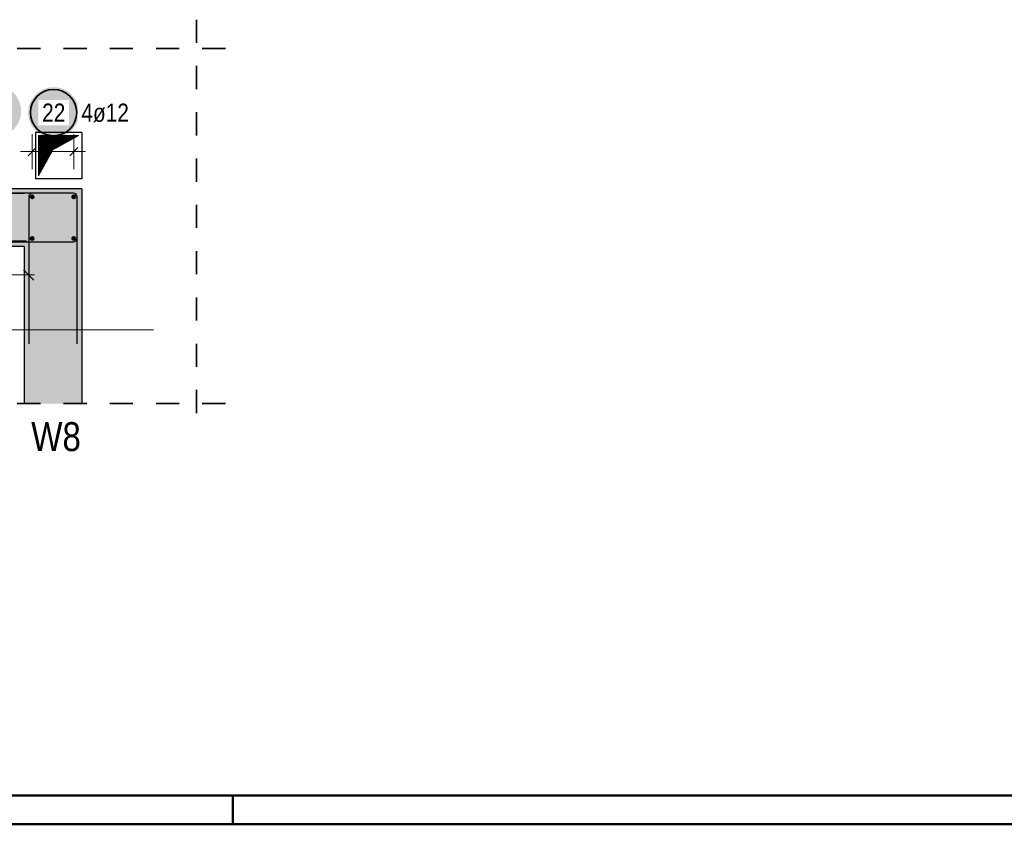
# Model space of a CAD drawing. Header units: millimetres. Extents: x -4.8 to 37.2, y -12 to 28.3.
# Tile 11 of 82: x 8 to 12.2, y 0 to 3.5. Entities that reach past the tile are written whole.
import ezdxf

# ---------------------------------------------------------------- set-up
doc = ezdxf.new("R2010")
doc.units = ezdxf.units.MM
doc.linetypes.add('HIDDEN', pattern=[0.375, 0.25, -0.125])
doc.layers.add('nplo Bewehrung', color=7, linetype='Continuous', lineweight=20)
doc.styles.add('Arial Narrow', font='ARIALN.TTF')

msp = doc.modelspace()

# ---------------------------------------------------------------- hatches: boundary and pattern name
at = {"lineweight": 25, "true_color": 0xffffff}
for points in [[(7.959357, 3.081742), (7.95929, 3.085581), (7.959089, 3.089415), (7.958754, 3.09324), (7.958286, 3.097051), (7.957686, 3.100843), (7.956953, 3.104612), (7.956089, 3.108353), (7.955096, 3.112062), (7.953973, 3.115734), (7.952723, 3.119364), (7.951347, 3.122949), (7.949847, 3.126483), (7.948224, 3.129963), (7.946481, 3.133384), (7.94462, 3.136742), (7.942642, 3.140033), (7.940551, 3.143253), (7.938349, 3.146398), (7.936038, 3.149465), (7.933622, 3.152449), (7.931103, 3.155346), (7.928484, 3.158155), (7.925769, 3.160869), (7.922961, 3.163488), (7.920063, 3.166007), (7.91708, 3.168423), (7.914013, 3.170734), (7.910868, 3.172936), (7.907648, 3.175027), (7.904357, 3.177005), (7.900999, 3.178866), (7.897578, 3.180609), (7.894098, 3.182232), (7.890564, 3.183732), (7.886979, 3.185108), (7.883349, 3.186358), (7.879677, 3.187481), (7.875968, 3.188475), (7.872227, 3.189338), (7.868458, 3.190071), (7.864666, 3.190672), (7.860855, 3.191139), (7.85703, 3.191474), (7.853196, 3.191675), (7.849357, 3.191742), (7.845518, 3.191675), (7.841684, 3.191474), (7.837859, 3.191139), (7.834048, 3.190672), (7.830255, 3.190071), (7.826486, 3.189338), (7.822745, 3.188475), (7.819037, 3.187481), (7.815365, 3.186358), (7.811735, 3.185108), (7.80815, 3.183732), (7.804616, 3.182232), (7.801136, 3.180609), (7.797715, 3.178866), (7.794357, 3.177005), (7.791066, 3.175027), (7.787846, 3.172936), (7.7847, 3.170734), (7.781634, 3.168423), (7.77865, 3.166007), (7.775752, 3.163488), (7.772944, 3.160869), (7.770229, 3.158155), (7.767611, 3.155346), (7.765092, 3.152449), (7.762676, 3.149465), (7.760365, 3.146398), (7.758163, 3.143253), (7.756071, 3.140033), (7.754094, 3.136742), (7.752233, 3.133384), (7.750489, 3.129963), (7.748867, 3.126483), (7.747367, 3.122949), (7.745991, 3.119364), (7.744741, 3.115734), (7.743618, 3.112062), (7.742624, 3.108353), (7.741761, 3.104612), (7.741028, 3.100843), (7.740427, 3.097051), (7.739959, 3.09324), (7.739625, 3.089415), (7.739424, 3.085581), (7.739357, 3.081742), (7.739424, 3.077903), (7.739625, 3.074069), (7.739959, 3.070244), (7.740427, 3.066433), (7.741028, 3.062641), (7.741761, 3.058872), (7.742624, 3.055131), (7.743618, 3.051422), (7.744741, 3.04775), (7.745991, 3.04412), (7.747367, 3.040535), (7.748867, 3.037001), (7.750489, 3.033521), (7.752233, 3.0301), (7.754094, 3.026742), (7.756071, 3.023451), (7.758163, 3.020231), (7.760365, 3.017086), (7.762676, 3.014019), (7.765092, 3.011035), (7.767611, 3.008138), (7.770229, 3.00533), (7.772944, 3.002615), (7.775752, 2.999996), (7.77865, 2.997477), (7.781634, 2.995061), (7.7847, 2.99275), (7.787846, 2.990548), (7.791066, 2.988457), (7.794357, 2.986479), (7.797715, 2.984618), (7.801136, 2.982875), (7.804616, 2.981252), (7.80815, 2.979752), (7.811735, 2.978376), (7.815365, 2.977126), (7.819037, 2.976003), (7.822745, 2.97501), (7.826486, 2.974146), (7.830255, 2.973413), (7.834048, 2.972813), (7.837859, 2.972345), (7.841684, 2.97201), (7.845518, 2.971809), (7.849357, 2.971742), (7.853196, 2.971809), (7.85703, 2.97201), (7.860855, 2.972345), (7.864666, 2.972813), (7.868458, 2.973413), (7.872227, 2.974146), (7.875968, 2.97501), (7.879677, 2.976003), (7.883349, 2.977126), (7.886979, 2.978376), (7.890564, 2.979752), (7.894098, 2.981252), (7.897578, 2.982875), (7.900999, 2.984618), (7.904357, 2.986479), (7.907648, 2.988457), (7.910868, 2.990548), (7.914013, 2.99275), (7.91708, 2.995061), (7.920063, 2.997477), (7.922961, 2.999996), (7.925769, 3.002615), (7.928484, 3.00533), (7.931103, 3.008138), (7.933622, 3.011035), (7.936038, 3.014019), (7.938349, 3.017086), (7.940551, 3.020231), (7.942642, 3.023451), (7.94462, 3.026742), (7.946481, 3.0301), (7.948224, 3.033521), (7.949847, 3.037001), (7.951347, 3.040535), (7.952723, 3.04412), (7.953973, 3.04775), (7.955096, 3.051422), (7.956089, 3.055131), (7.956953, 3.058872), (7.957686, 3.062641), (7.958286, 3.066433), (7.958754, 3.070244), (7.959089, 3.074069)], [(8.209846, 3.075249), (8.209779, 3.079088), (8.209578, 3.082922), (8.209244, 3.086747), (8.208776, 3.090558), (8.208175, 3.09435), (8.207442, 3.098119), (8.206579, 3.101861), (8.205585, 3.105569), (8.204462, 3.109241), (8.203212, 3.112871), (8.201836, 3.116456), (8.200336, 3.11999), (8.198714, 3.12347), (8.19697, 3.126891), (8.195109, 3.130249), (8.193131, 3.13354), (8.19104, 3.13676), (8.188838, 3.139906), (8.186527, 3.142972), (8.184111, 3.145956), (8.181592, 3.148854), (8.178974, 3.151662), (8.176259, 3.154377), (8.173451, 3.156995), (8.170553, 3.159514), (8.167569, 3.16193), (8.164503, 3.164241), (8.161357, 3.166443), (8.158137, 3.168534), (8.154846, 3.170512), (8.151488, 3.172373), (8.148067, 3.174117), (8.144587, 3.175739), (8.141053, 3.177239), (8.137468, 3.178615), (8.133838, 3.179865), (8.130166, 3.180988), (8.126458, 3.181982), (8.122716, 3.182845), (8.118948, 3.183578), (8.115155, 3.184179), (8.111344, 3.184647), (8.107519, 3.184981), (8.103685, 3.185182), (8.099846, 3.185249), (8.096007, 3.185182), (8.092173, 3.184981), (8.088348, 3.184647), (8.084537, 3.184179), (8.080745, 3.183578), (8.076976, 3.182845), (8.073235, 3.181982), (8.069526, 3.180988), (8.065854, 3.179865), (8.062224, 3.178615), (8.058639, 3.177239), (8.055105, 3.175739), (8.051625, 3.174117), (8.048204, 3.172373), (8.044846, 3.170512), (8.041555, 3.168534), (8.038335, 3.166443), (8.03519, 3.164241), (8.032123, 3.16193), (8.02914, 3.159514), (8.026242, 3.156995), (8.023434, 3.154377), (8.020719, 3.151662), (8.0181, 3.148854), (8.015581, 3.145956), (8.013165, 3.142972), (8.010854, 3.139906), (8.008652, 3.13676), (8.006561, 3.13354), (8.004583, 3.130249), (8.002722, 3.126891), (8.000979, 3.12347), (7.999356, 3.11999), (7.997856, 3.116456), (7.99648, 3.112871), (7.99523, 3.109241), (7.994107, 3.105569), (7.993114, 3.101861), (7.99225, 3.098119), (7.991517, 3.09435), (7.990917, 3.090558), (7.990449, 3.086747), (7.990114, 3.082922), (7.989913, 3.079088), (7.989846, 3.075249), (7.989913, 3.07141), (7.990114, 3.067576), (7.990449, 3.063751), (7.990917, 3.05994), (7.991517, 3.056148), (7.99225, 3.052379), (7.993114, 3.048638), (7.994107, 3.044929), (7.99523, 3.041257), (7.99648, 3.037627), (7.997856, 3.034042), (7.999356, 3.030508), (8.000979, 3.027028), (8.002722, 3.023607), (8.004583, 3.020249), (8.006561, 3.016958), (8.008652, 3.013738), (8.010854, 3.010593), (8.013165, 3.007526), (8.015581, 3.004543), (8.0181, 3.001645), (8.020719, 2.998837), (8.023434, 2.996122), (8.026242, 2.993503), (8.02914, 2.990984), (8.032123, 2.988568), (8.03519, 2.986257), (8.038335, 2.984055), (8.041555, 2.981964), (8.044846, 2.979986), (8.048204, 2.978125), (8.051625, 2.976382), (8.055105, 2.974759), (8.058639, 2.973259), (8.062224, 2.971883), (8.065854, 2.970633), (8.069526, 2.96951), (8.073235, 2.968517), (8.076976, 2.967653), (8.080745, 2.96692), (8.084537, 2.96632), (8.088348, 2.965852), (8.092173, 2.965517), (8.096007, 2.965316), (8.099846, 2.965249), (8.103685, 2.965316), (8.107519, 2.965517), (8.111344, 2.965852), (8.115155, 2.96632), (8.118948, 2.96692), (8.122716, 2.967653), (8.126458, 2.968517), (8.130166, 2.96951), (8.133838, 2.970633), (8.137468, 2.971883), (8.141053, 2.973259), (8.144587, 2.974759), (8.148067, 2.976382), (8.151488, 2.978125), (8.154846, 2.979986), (8.158137, 2.981964), (8.161357, 2.984055), (8.164503, 2.986257), (8.167569, 2.988568), (8.170553, 2.990984), (8.173451, 2.993503), (8.176259, 2.996122), (8.178974, 2.998837), (8.181592, 3.001645), (8.184111, 3.004543), (8.186527, 3.007526), (8.188838, 3.010593), (8.19104, 3.013738), (8.193131, 3.016958), (8.195109, 3.020249), (8.19697, 3.023607), (8.198714, 3.027028), (8.200336, 3.030508), (8.201836, 3.034042), (8.203212, 3.037627), (8.204462, 3.041257), (8.205585, 3.044929), (8.206579, 3.048638), (8.207442, 3.052379), (8.208175, 3.056148), (8.208776, 3.05994), (8.209244, 3.063751), (8.209578, 3.067576)]]:
    msp.add_hatch(color=7, dxfattribs=at).paths.add_polyline_path(points)
at = {"lineweight": 13}
h = msp.add_hatch(dxfattribs=at)
h.set_pattern_fill('Mau', color=6, scale=0.01, angle=45, style=0, pattern_type=2)
h.set_pattern_definition([(45, (0, 0), (-0.0018384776, 0.0018384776), [])])
h.paths.add_polyline_path([(8.034668, 2.802071), (8.097168, 2.914571), (8.209668, 2.977071), (8.034668, 2.977071)])
at = {"lineweight": 13, "true_color": 0xd7ffd7}
for points in [[(8.222168, 2.496691), (5.144723, 2.496691), (5.144723, 2.746691), (8.222168, 2.746691)], [(8.222168, 2.496691), (8.222168, 1.818122), (7.972168, 1.818122), (7.972168, 2.496691)]]:
    msp.add_hatch(color=254, dxfattribs=at).paths.add_polyline_path(points)

# ---------------------------------------------------------------- linework, layer by layer
at = {"color": 2, "linetype": 'HIDDEN', "lineweight": 35, "ltscale": 0.25}
for p, q in [((8.71786, 3.476915), (8.71786, 1.693122)), ((8.84286, 3.351915), (2.297263, 3.351915)), ((8.84286, 1.818122), (1.680984, 1.818122))]:
    msp.add_line(p, q, dxfattribs=at)
at = {"color": 5, "linetype": 'Continuous', "lineweight": 18}
for p, q in [((8.007168, 2.981687), (8.007168, 2.831687)), ((8.007168, 2.981687), (8.007168, 2.831687)), ((8.187168, 2.981687), (8.187168, 2.831687)), ((8.187168, 2.981687), (8.187168, 2.831687)), ((7.957168, 2.906687), (8.237168, 2.906687)), ((7.737117, 2.373875), (8.017162, 2.373862))]:
    msp.add_line(p, q, dxfattribs=at)
at = {"color": 3, "linetype": 'Continuous', "lineweight": 25}
for p, q in [((8.222168, 2.989571), (8.022168, 2.989571)), ((8.022168, 2.989571), (8.022168, 2.789571)), ((8.222168, 2.989571), (8.222168, 2.789571)), ((8.024845, 2.924364), (7.98949, 2.889009)), ((8.024845, 2.924364), (7.98949, 2.889009)), ((8.204845, 2.924364), (8.16949, 2.889009)), ((8.204845, 2.924364), (8.16949, 2.889009)), ((8.222168, 2.789571), (8.022168, 2.789571)), ((8.222168, 2.746691), (5.144723, 2.746691)), ((5.174723, 2.726691), (7.972168, 2.726691)), ((8.186168, 2.726681), (7.552168, 2.726711)), ((8.186178, 2.726691), (8.008178, 2.726691)), ((8.222168, 2.746691), (8.222168, 2.496691)), ((7.992178, 2.710692), (7.992148, 2.076691)), ((8.202148, 2.076691), (8.202178, 2.71069)), ((8.202168, 2.532681), (8.202168, 2.710681)), ((7.552168, 2.516711), (8.186167, 2.516681)), ((7.972168, 2.496691), (5.144723, 2.496691)), ((7.972168, 2.496691), (7.972168, 1.818122)), ((8.222168, 2.496691), (8.222168, 1.818122)), ((8.014258, 2.351765), (7.970066, 2.395961))]:
    msp.add_line(p, q, dxfattribs=at)
at = {"color": 6, "linetype": 'Continuous', "lineweight": 13}
for p, q in [((8.034668, 2.802071), (8.034668, 2.977071)), ((8.034668, 2.977071), (8.209668, 2.977071)), ((8.097168, 2.914571), (8.209668, 2.977071)), ((8.034668, 2.802071), (8.097168, 2.914571))]:
    msp.add_line(p, q, dxfattribs=at)
at = {"color": 4, "linetype": 'Continuous', "lineweight": 50}
for p, q in [((0.5, 0.125), (36.125, 0.125)), ((0, 0), (36.25, 0))]:
    msp.add_line(p, q, dxfattribs=at)
at = {"color": 4, "linetype": 'Continuous', "lineweight": 50, "ltscale": 4}
msp.add_line((8.875, 0), (8.875, 0.125), dxfattribs=at)
at = {"color": 2, "linetype": 'Continuous', "lineweight": 35}
msp.add_circle((8.099846, 3.075249), 0.1, dxfattribs=at)
at = {"color": 9, "linetype": 'Continuous', "lineweight": 0}
msp.add_circle((7.972168, 2.746691), 0.00111, dxfattribs=at)
at = {"color": 4, "linetype": 'Continuous', "lineweight": 50}
for centre, radius in [((8.007168, 2.711691), 0.006), ((8.007168, 2.711691), 0.006), ((8.007168, 2.711691), 0.0054), ((8.007168, 2.711691), 0.0042), ((8.007168, 2.711691), 0.003), ((8.007168, 2.711691), 0.0018), ((8.007168, 2.711691), 0.0006), ((8.187168, 2.711691), 0.006), ((8.187168, 2.711691), 0.006), ((8.187168, 2.711691), 0.0054), ((8.187168, 2.711691), 0.0042), ((8.187168, 2.711691), 0.003), ((8.187168, 2.711691), 0.0018), ((8.187168, 2.711691), 0.0006), ((8.007168, 2.531691), 0.006), ((8.007168, 2.531691), 0.006), ((8.007168, 2.531691), 0.0054), ((8.007168, 2.531691), 0.0042), ((8.007168, 2.531691), 0.003), ((8.007168, 2.531691), 0.0018), ((8.007168, 2.531691), 0.0006), ((8.187168, 2.531691), 0.006), ((8.187168, 2.531691), 0.006), ((8.187168, 2.531691), 0.0054), ((8.187168, 2.531691), 0.0042), ((8.187168, 2.531691), 0.003), ((8.187168, 2.531691), 0.0018), ((8.187168, 2.531691), 0.0006)]:
    msp.add_circle(centre, radius, dxfattribs=at)
at = {"color": 3, "linetype": 'Continuous', "lineweight": 25}
for centre, start, end in [((8.008178, 2.710691), 90, 179.997288), ((8.186168, 2.710681), 0, 89.997288), ((8.186178, 2.710691), 359.997288, 90), ((8.186168, 2.532681), 269.997288, 0)]:
    msp.add_arc(centre, 0.016, start, end, dxfattribs=at)
at = {"layer": 'nplo Bewehrung', "color": 9, "linetype": 'Continuous', "lineweight": 0}
for p, q in [((2.432263, 2.520691), (7.982168, 2.520691)), ((1.805984, 2.137278), (8.53132, 2.137278))]:
    msp.add_line(p, q, dxfattribs=at)

# ---------------------------------------------------------------- texts
at = {"color": 2, "lineweight": 35, "style": 'Arial Narrow'}
msp.add_text('W8', height=0.125, dxfattribs=at).set_placement((8.003072, 1.612833))
at = {"color": 2, "lineweight": 35, "insert": (7.260146, 1.141632), "char_height": 0.07875, "attachment_point": 1, "line_spacing_factor": 0.9, "style": 'Arial Narrow', "bg_fill": 3, "box_fill_scale": 1.2, "bg_fill_color": 256, "bg_fill_true_color": 13158600, "bg_fill_transparency": 0}
msp.add_mtext('2*15=30ø8/2.75', dxfattribs=at)

# ---------------------------------------------------------------- next in the draw order: texts
at = {"color": 2, "lineweight": 35, "char_height": 0.07875, "attachment_point": 1, "line_spacing_factor": 0.9, "style": 'Arial Narrow', "bg_fill": 3, "box_fill_scale": 1.2, "bg_fill_color": 256, "bg_fill_true_color": 13158600, "bg_fill_transparency": 0}
for s, insert in [('22', (8.050234, 3.114624)), ('4ø12', (8.219846, 3.114624))]:
    msp.add_mtext(s, dxfattribs=dict(at, insert=insert))

doc.saveas('drawing.dxf')
